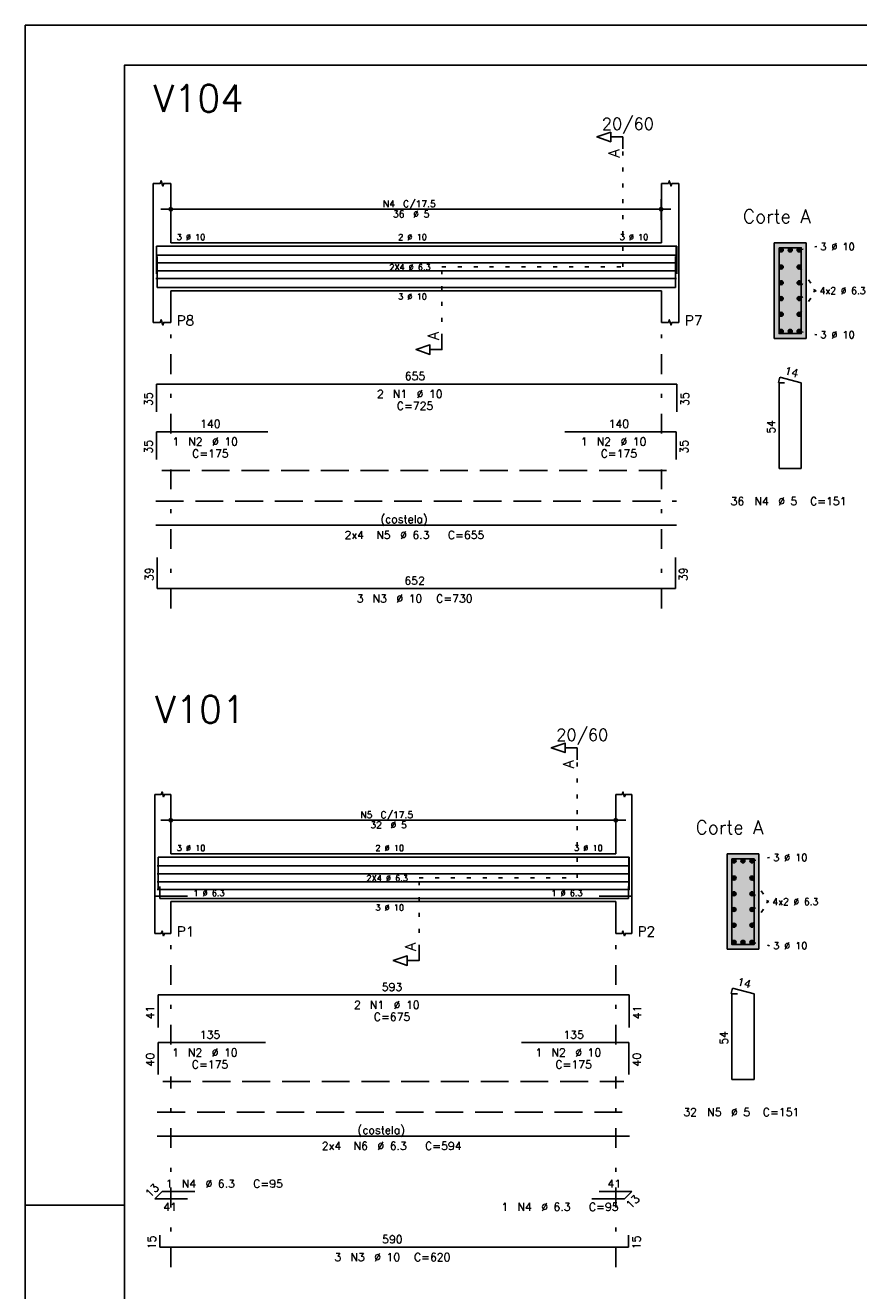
# Model space of a CAD drawing. Extents: x 0 to 84.1, y 0 to 59.4.
# Tile 2 of 6: x 0 to 21, y 27.5 to 59.4. Entities that reach past the tile are written whole.
import ezdxf

# ---------------------------------------------------------------- set-up
doc = ezdxf.new("R2010")
doc.units = 0
doc.header["$MEASUREMENT"] = 0
for name, pattern in [('ESTILO_TQS_0001', [1, 0.7, -0.3]), ('ESTILO_TQS_0002', [0.4, 0.1, -0.3]), ('ESTILO_TQS_0003', [1.5, 0.5, -0.4, 0.1, -0.5])]:
    doc.linetypes.add(name, pattern=pattern)
for name, color, linetype in [('1', 1, 'CONTINUOUS'), ('10', 10, 'CONTINUOUS'), ('2', 2, 'CONTINUOUS'), ('4', 4, 'CONTINUOUS'), ('6', 6, 'CONTINUOUS'), ('7', 7, 'CONTINUOUS')]:
    doc.layers.add(name, color=color, linetype=linetype)
doc.styles.get("Standard").update_dxf_attribs({"font": 'ROMANS.SHX'})

msp = doc.modelspace()

# ---------------------------------------------------------------- linework, layer by layer
at = {"layer": '1', "linetype": 'ESTILO_TQS_0002'}
for p, q in [((15.0345, 53.32), (15.0345, 56.29)), ((19.4755, 53.745), (19.9205, 53.83)), ((10.485, 51.535), (10.485, 53.32)), ((10.485, 53.32), (15.0345, 53.32)), ((19.4755, 53.31448), (19.9055, 52.72)), ((19.4755, 52.91816), (19.9055, 52.72)), ((19.4755, 52.12552), (19.9055, 52.72)), ((19.4755, 52.52184), (19.9055, 52.72)), ((19.4755, 51.695), (19.9205, 51.61)), ((13.8866, 37.94), (13.8866, 40.91)), ((18.2866, 38.365), (18.7316, 38.45)), ((9.9116, 36.155), (9.9116, 37.94)), ((9.9116, 37.94), (13.8866, 37.94)), ((18.2866, 37.93448), (18.7166, 37.34)), ((18.2866, 37.53816), (18.7166, 37.34)), ((18.2866, 36.74552), (18.7166, 37.34)), ((18.2866, 37.14184), (18.7166, 37.34)), ((18.2866, 36.315), (18.7316, 36.23))]:
    msp.add_line(p, q, dxfattribs=at)
at = {"layer": '1', "linetype": 'ESTILO_TQS_0001'}
for p, q in [((3.44, 48.195), (16.23, 48.195)), ((3.4616, 32.815), (15.0616, 32.815))]:
    msp.add_line(p, q, dxfattribs=at)
at = {"layer": '1', "linetype": 'Continuous'}
for centre in [(19.0255, 53.745), (19.2505, 53.745), (19.4755, 53.745), (19.0255, 53.31448), (19.4755, 53.31448), (19.0255, 52.91816), (19.4755, 52.91816), (19.0255, 52.52184), (19.4755, 52.52184), (19.0255, 52.12552), (19.4755, 52.12552), (19.0255, 51.695), (19.2505, 51.695), (19.4755, 51.695), (17.8366, 38.365), (18.0616, 38.365), (18.2866, 38.365), (17.8366, 37.93448), (18.2866, 37.93448), (17.8366, 37.53816), (18.2866, 37.53816), (17.8366, 37.14184), (18.2866, 37.14184), (17.8366, 36.74552), (18.2866, 36.74552), (17.8366, 36.315), (18.0616, 36.315), (18.2866, 36.315)]:
    msp.add_circle(centre, 0.05, dxfattribs=at)
at = {"layer": '1', "color": 9, "linetype": 'Continuous'}
for points in [[(19.0755, 53.745), (19.0005, 53.788301), (18.978515, 53.762101)], [(19.0755, 53.745), (18.978515, 53.762101), (18.978515, 53.727899)], [(19.0755, 53.745), (18.978515, 53.727899), (19.0005, 53.701699)], [(19.0755, 53.745), (19.034182, 53.79424), (19.0005, 53.788301)], [(19.0755, 53.745), (19.0005, 53.701699), (19.034182, 53.69576)], [(19.0755, 53.745), (19.063802, 53.777139), (19.034182, 53.79424)], [(19.0755, 53.745), (19.034182, 53.69576), (19.063802, 53.712861)], [(19.0755, 53.745), (19.063802, 53.712861), (19.0755, 53.745)], [(19.3005, 53.745), (19.2255, 53.788301), (19.203515, 53.762101)], [(19.3005, 53.745), (19.203515, 53.762101), (19.203515, 53.727899)], [(19.3005, 53.745), (19.203515, 53.727899), (19.2255, 53.701699)], [(19.3005, 53.745), (19.259182, 53.79424), (19.2255, 53.788301)], [(19.3005, 53.745), (19.2255, 53.701699), (19.259182, 53.69576)], [(19.3005, 53.745), (19.288802, 53.777139), (19.259182, 53.79424)], [(19.3005, 53.745), (19.259182, 53.69576), (19.288802, 53.712861)], [(19.3005, 53.745), (19.288802, 53.712861), (19.3005, 53.745)], [(19.5255, 53.745), (19.4505, 53.788301), (19.428515, 53.762101)], [(19.5255, 53.745), (19.428515, 53.762101), (19.428515, 53.727899)], [(19.5255, 53.745), (19.428515, 53.727899), (19.4505, 53.701699)], [(19.5255, 53.745), (19.484182, 53.79424), (19.4505, 53.788301)], [(19.5255, 53.745), (19.4505, 53.701699), (19.484182, 53.69576)], [(19.5255, 53.745), (19.513802, 53.777139), (19.484182, 53.79424)], [(19.5255, 53.745), (19.484182, 53.69576), (19.513802, 53.712861)], [(19.5255, 53.745), (19.513802, 53.712861), (19.5255, 53.745)], [(19.0755, 53.31448), (19.0005, 53.357781), (18.978515, 53.331581)], [(19.0755, 53.31448), (18.978515, 53.331581), (18.978515, 53.297379)], [(19.0755, 53.31448), (18.978515, 53.297379), (19.0005, 53.271179)], [(19.0755, 53.31448), (19.034182, 53.36372), (19.0005, 53.357781)], [(19.0755, 53.31448), (19.0005, 53.271179), (19.034182, 53.26524)], [(19.0755, 53.31448), (19.063802, 53.346619), (19.034182, 53.36372)], [(19.0755, 53.31448), (19.034182, 53.26524), (19.063802, 53.282341)], [(19.0755, 53.31448), (19.063802, 53.282341), (19.0755, 53.31448)], [(19.5255, 53.31448), (19.4505, 53.357781), (19.428515, 53.331581)], [(19.5255, 53.31448), (19.428515, 53.331581), (19.428515, 53.297379)], [(19.5255, 53.31448), (19.428515, 53.297379), (19.4505, 53.271179)], [(19.5255, 53.31448), (19.484182, 53.36372), (19.4505, 53.357781)], [(19.5255, 53.31448), (19.4505, 53.271179), (19.484182, 53.26524)], [(19.5255, 53.31448), (19.513802, 53.346619), (19.484182, 53.36372)], [(19.5255, 53.31448), (19.484182, 53.26524), (19.513802, 53.282341)], [(19.5255, 53.31448), (19.513802, 53.282341), (19.5255, 53.31448)], [(19.0755, 52.91816), (19.0005, 52.961461), (18.978515, 52.935261)], [(19.0755, 52.91816), (18.978515, 52.935261), (18.978515, 52.901059)], [(19.0755, 52.91816), (18.978515, 52.901059), (19.0005, 52.874859)], [(19.0755, 52.91816), (19.034182, 52.9674), (19.0005, 52.961461)], [(19.0755, 52.91816), (19.0005, 52.874859), (19.034182, 52.86892)], [(19.0755, 52.91816), (19.063802, 52.950299), (19.034182, 52.9674)], [(19.0755, 52.91816), (19.034182, 52.86892), (19.063802, 52.886021)], [(19.0755, 52.91816), (19.063802, 52.886021), (19.0755, 52.91816)], [(19.5255, 52.91816), (19.4505, 52.961461), (19.428515, 52.935261)], [(19.5255, 52.91816), (19.428515, 52.935261), (19.428515, 52.901059)], [(19.5255, 52.91816), (19.428515, 52.901059), (19.4505, 52.874859)], [(19.5255, 52.91816), (19.484182, 52.9674), (19.4505, 52.961461)], [(19.5255, 52.91816), (19.4505, 52.874859), (19.484182, 52.86892)], [(19.5255, 52.91816), (19.513802, 52.950299), (19.484182, 52.9674)], [(19.5255, 52.91816), (19.484182, 52.86892), (19.513802, 52.886021)], [(19.5255, 52.91816), (19.513802, 52.886021), (19.5255, 52.91816)], [(19.0755, 52.52184), (19.0005, 52.565141), (18.978515, 52.538941)], [(19.0755, 52.52184), (19.034182, 52.57108), (19.0005, 52.565141)], [(19.0755, 52.52184), (19.063802, 52.553979), (19.034182, 52.57108)], [(19.5255, 52.52184), (19.4505, 52.565141), (19.428515, 52.538941)], [(19.5255, 52.52184), (19.484182, 52.57108), (19.4505, 52.565141)], [(19.5255, 52.52184), (19.513802, 52.553979), (19.484182, 52.57108)], [(19.0755, 52.52184), (18.978515, 52.538941), (18.978515, 52.504739)], [(19.0755, 52.52184), (18.978515, 52.504739), (19.0005, 52.478539)], [(19.0755, 52.52184), (19.0005, 52.478539), (19.034182, 52.4726)], [(19.0755, 52.52184), (19.034182, 52.4726), (19.063802, 52.489701)], [(19.0755, 52.52184), (19.063802, 52.489701), (19.0755, 52.52184)], [(19.5255, 52.52184), (19.428515, 52.538941), (19.428515, 52.504739)], [(19.5255, 52.52184), (19.428515, 52.504739), (19.4505, 52.478539)], [(19.5255, 52.52184), (19.4505, 52.478539), (19.484182, 52.4726)], [(19.5255, 52.52184), (19.484182, 52.4726), (19.513802, 52.489701)], [(19.5255, 52.52184), (19.513802, 52.489701), (19.5255, 52.52184)], [(19.0755, 52.12552), (19.0005, 52.168821), (18.978515, 52.142621)], [(19.0755, 52.12552), (18.978515, 52.142621), (18.978515, 52.108419)], [(19.0755, 52.12552), (18.978515, 52.108419), (19.0005, 52.082219)], [(19.0755, 52.12552), (19.034182, 52.17476), (19.0005, 52.168821)], [(19.0755, 52.12552), (19.0005, 52.082219), (19.034182, 52.07628)], [(19.0755, 52.12552), (19.063802, 52.157659), (19.034182, 52.17476)], [(19.0755, 52.12552), (19.034182, 52.07628), (19.063802, 52.093381)], [(19.0755, 52.12552), (19.063802, 52.093381), (19.0755, 52.12552)], [(19.5255, 52.12552), (19.4505, 52.168821), (19.428515, 52.142621)], [(19.5255, 52.12552), (19.428515, 52.142621), (19.428515, 52.108419)], [(19.5255, 52.12552), (19.428515, 52.108419), (19.4505, 52.082219)], [(19.5255, 52.12552), (19.484182, 52.17476), (19.4505, 52.168821)], [(19.5255, 52.12552), (19.4505, 52.082219), (19.484182, 52.07628)], [(19.5255, 52.12552), (19.513802, 52.157659), (19.484182, 52.17476)], [(19.5255, 52.12552), (19.484182, 52.07628), (19.513802, 52.093381)], [(19.5255, 52.12552), (19.513802, 52.093381), (19.5255, 52.12552)], [(19.0755, 51.695), (19.0005, 51.738301), (18.978515, 51.712101)], [(19.0755, 51.695), (18.978515, 51.712101), (18.978515, 51.677899)], [(19.0755, 51.695), (18.978515, 51.677899), (19.0005, 51.651699)], [(19.0755, 51.695), (19.034182, 51.74424), (19.0005, 51.738301)], [(19.0755, 51.695), (19.0005, 51.651699), (19.034182, 51.64576)], [(19.0755, 51.695), (19.063802, 51.727139), (19.034182, 51.74424)], [(19.0755, 51.695), (19.034182, 51.64576), (19.063802, 51.662861)], [(19.0755, 51.695), (19.063802, 51.662861), (19.0755, 51.695)], [(19.3005, 51.695), (19.2255, 51.738301), (19.203515, 51.712101)], [(19.3005, 51.695), (19.203515, 51.712101), (19.203515, 51.677899)], [(19.3005, 51.695), (19.203515, 51.677899), (19.2255, 51.651699)], [(19.3005, 51.695), (19.259182, 51.74424), (19.2255, 51.738301)], [(19.3005, 51.695), (19.2255, 51.651699), (19.259182, 51.64576)], [(19.3005, 51.695), (19.288802, 51.727139), (19.259182, 51.74424)], [(19.3005, 51.695), (19.259182, 51.64576), (19.288802, 51.662861)], [(19.3005, 51.695), (19.288802, 51.662861), (19.3005, 51.695)], [(19.5255, 51.695), (19.4505, 51.738301), (19.428515, 51.712101)], [(19.5255, 51.695), (19.428515, 51.712101), (19.428515, 51.677899)], [(19.5255, 51.695), (19.428515, 51.677899), (19.4505, 51.651699)], [(19.5255, 51.695), (19.484182, 51.74424), (19.4505, 51.738301)], [(19.5255, 51.695), (19.4505, 51.651699), (19.484182, 51.64576)], [(19.5255, 51.695), (19.513802, 51.727139), (19.484182, 51.74424)], [(19.5255, 51.695), (19.484182, 51.64576), (19.513802, 51.662861)], [(19.5255, 51.695), (19.513802, 51.662861), (19.5255, 51.695)], [(17.8866, 38.365), (17.8116, 38.408301), (17.789615, 38.382101)], [(17.8866, 38.365), (17.789615, 38.382101), (17.789615, 38.347899)], [(17.8866, 38.365), (17.789615, 38.347899), (17.8116, 38.321699)], [(17.8866, 38.365), (17.845282, 38.41424), (17.8116, 38.408301)], [(17.8866, 38.365), (17.8116, 38.321699), (17.845282, 38.31576)], [(17.8866, 38.365), (17.874902, 38.397139), (17.845282, 38.41424)], [(17.8866, 38.365), (17.845282, 38.31576), (17.874902, 38.332861)], [(17.8866, 38.365), (17.874902, 38.332861), (17.8866, 38.365)], [(18.1116, 38.365), (18.0366, 38.408301), (18.014615, 38.382101)], [(18.1116, 38.365), (18.014615, 38.382101), (18.014615, 38.347899)], [(18.1116, 38.365), (18.014615, 38.347899), (18.0366, 38.321699)], [(18.1116, 38.365), (18.070282, 38.41424), (18.0366, 38.408301)], [(18.1116, 38.365), (18.0366, 38.321699), (18.070282, 38.31576)], [(18.1116, 38.365), (18.099902, 38.397139), (18.070282, 38.41424)], [(18.1116, 38.365), (18.070282, 38.31576), (18.099902, 38.332861)], [(18.1116, 38.365), (18.099902, 38.332861), (18.1116, 38.365)], [(18.3366, 38.365), (18.2616, 38.408301), (18.239615, 38.382101)], [(18.3366, 38.365), (18.239615, 38.382101), (18.239615, 38.347899)], [(18.3366, 38.365), (18.239615, 38.347899), (18.2616, 38.321699)], [(18.3366, 38.365), (18.295282, 38.41424), (18.2616, 38.408301)], [(18.3366, 38.365), (18.2616, 38.321699), (18.295282, 38.31576)], [(18.3366, 38.365), (18.324902, 38.397139), (18.295282, 38.41424)], [(18.3366, 38.365), (18.295282, 38.31576), (18.324902, 38.332861)], [(18.3366, 38.365), (18.324902, 38.332861), (18.3366, 38.365)], [(17.8866, 37.93448), (17.8116, 37.977781), (17.789615, 37.951581)], [(17.8866, 37.93448), (17.789615, 37.951581), (17.789615, 37.917379)], [(17.8866, 37.93448), (17.789615, 37.917379), (17.8116, 37.891179)], [(17.8866, 37.93448), (17.845282, 37.98372), (17.8116, 37.977781)], [(17.8866, 37.93448), (17.8116, 37.891179), (17.845282, 37.88524)], [(17.8866, 37.93448), (17.874902, 37.966619), (17.845282, 37.98372)], [(17.8866, 37.93448), (17.845282, 37.88524), (17.874902, 37.902341)], [(17.8866, 37.93448), (17.874902, 37.902341), (17.8866, 37.93448)], [(18.3366, 37.93448), (18.2616, 37.977781), (18.239615, 37.951581)], [(18.3366, 37.93448), (18.239615, 37.951581), (18.239615, 37.917379)], [(18.3366, 37.93448), (18.239615, 37.917379), (18.2616, 37.891179)], [(18.3366, 37.93448), (18.295282, 37.98372), (18.2616, 37.977781)], [(18.3366, 37.93448), (18.2616, 37.891179), (18.295282, 37.88524)], [(18.3366, 37.93448), (18.324902, 37.966619), (18.295282, 37.98372)], [(18.3366, 37.93448), (18.295282, 37.88524), (18.324902, 37.902341)], [(18.3366, 37.93448), (18.324902, 37.902341), (18.3366, 37.93448)], [(17.8866, 37.53816), (17.8116, 37.581461), (17.789615, 37.555261)], [(17.8866, 37.53816), (17.789615, 37.555261), (17.789615, 37.521059)], [(17.8866, 37.53816), (17.789615, 37.521059), (17.8116, 37.494859)], [(17.8866, 37.53816), (17.845282, 37.5874), (17.8116, 37.581461)], [(17.8866, 37.53816), (17.8116, 37.494859), (17.845282, 37.48892)], [(17.8866, 37.53816), (17.874902, 37.570299), (17.845282, 37.5874)], [(17.8866, 37.53816), (17.845282, 37.48892), (17.874902, 37.506021)], [(17.8866, 37.53816), (17.874902, 37.506021), (17.8866, 37.53816)], [(18.3366, 37.53816), (18.2616, 37.581461), (18.239615, 37.555261)], [(18.3366, 37.53816), (18.239615, 37.555261), (18.239615, 37.521059)], [(18.3366, 37.53816), (18.239615, 37.521059), (18.2616, 37.494859)], [(18.3366, 37.53816), (18.295282, 37.5874), (18.2616, 37.581461)], [(18.3366, 37.53816), (18.2616, 37.494859), (18.295282, 37.48892)], [(18.3366, 37.53816), (18.324902, 37.570299), (18.295282, 37.5874)], [(18.3366, 37.53816), (18.295282, 37.48892), (18.324902, 37.506021)], [(18.3366, 37.53816), (18.324902, 37.506021), (18.3366, 37.53816)], [(17.8866, 37.14184), (17.8116, 37.185141), (17.789615, 37.158941)], [(17.8866, 37.14184), (17.789615, 37.158941), (17.789615, 37.124739)], [(17.8866, 37.14184), (17.789615, 37.124739), (17.8116, 37.098539)], [(17.8866, 37.14184), (17.845282, 37.19108), (17.8116, 37.185141)], [(17.8866, 37.14184), (17.8116, 37.098539), (17.845282, 37.0926)], [(17.8866, 37.14184), (17.874902, 37.173979), (17.845282, 37.19108)], [(17.8866, 37.14184), (17.845282, 37.0926), (17.874902, 37.109701)], [(17.8866, 37.14184), (17.874902, 37.109701), (17.8866, 37.14184)], [(18.3366, 37.14184), (18.2616, 37.185141), (18.239615, 37.158941)], [(18.3366, 37.14184), (18.239615, 37.158941), (18.239615, 37.124739)], [(18.3366, 37.14184), (18.239615, 37.124739), (18.2616, 37.098539)], [(18.3366, 37.14184), (18.295282, 37.19108), (18.2616, 37.185141)], [(18.3366, 37.14184), (18.2616, 37.098539), (18.295282, 37.0926)], [(18.3366, 37.14184), (18.324902, 37.173979), (18.295282, 37.19108)], [(18.3366, 37.14184), (18.295282, 37.0926), (18.324902, 37.109701)], [(18.3366, 37.14184), (18.324902, 37.109701), (18.3366, 37.14184)], [(17.8866, 36.74552), (17.8116, 36.788821), (17.789615, 36.762621)], [(17.8866, 36.74552), (17.789615, 36.762621), (17.789615, 36.728419)], [(17.8866, 36.74552), (17.789615, 36.728419), (17.8116, 36.702219)], [(17.8866, 36.74552), (17.845282, 36.79476), (17.8116, 36.788821)], [(17.8866, 36.74552), (17.8116, 36.702219), (17.845282, 36.69628)], [(17.8866, 36.74552), (17.874902, 36.777659), (17.845282, 36.79476)], [(17.8866, 36.74552), (17.845282, 36.69628), (17.874902, 36.713381)], [(17.8866, 36.74552), (17.874902, 36.713381), (17.8866, 36.74552)], [(18.3366, 36.74552), (18.2616, 36.788821), (18.239615, 36.762621)], [(18.3366, 36.74552), (18.239615, 36.762621), (18.239615, 36.728419)], [(18.3366, 36.74552), (18.239615, 36.728419), (18.2616, 36.702219)], [(18.3366, 36.74552), (18.295282, 36.79476), (18.2616, 36.788821)], [(18.3366, 36.74552), (18.2616, 36.702219), (18.295282, 36.69628)], [(18.3366, 36.74552), (18.324902, 36.777659), (18.295282, 36.79476)], [(18.3366, 36.74552), (18.295282, 36.69628), (18.324902, 36.713381)], [(18.3366, 36.74552), (18.324902, 36.713381), (18.3366, 36.74552)], [(17.8866, 36.315), (17.8116, 36.358301), (17.789615, 36.332101)], [(17.8866, 36.315), (17.789615, 36.332101), (17.789615, 36.297899)], [(17.8866, 36.315), (17.789615, 36.297899), (17.8116, 36.271699)], [(17.8866, 36.315), (17.845282, 36.36424), (17.8116, 36.358301)], [(17.8866, 36.315), (17.8116, 36.271699), (17.845282, 36.26576)], [(17.8866, 36.315), (17.874902, 36.347139), (17.845282, 36.36424)], [(17.8866, 36.315), (17.845282, 36.26576), (17.874902, 36.282861)], [(17.8866, 36.315), (17.874902, 36.282861), (17.8866, 36.315)], [(18.1116, 36.315), (18.0366, 36.358301), (18.014615, 36.332101)], [(18.1116, 36.315), (18.014615, 36.332101), (18.014615, 36.297899)], [(18.1116, 36.315), (18.014615, 36.297899), (18.0366, 36.271699)], [(18.1116, 36.315), (18.070282, 36.36424), (18.0366, 36.358301)], [(18.1116, 36.315), (18.0366, 36.271699), (18.070282, 36.26576)], [(18.1116, 36.315), (18.099902, 36.347139), (18.070282, 36.36424)], [(18.1116, 36.315), (18.070282, 36.26576), (18.099902, 36.282861)], [(18.1116, 36.315), (18.099902, 36.282861), (18.1116, 36.315)], [(18.3366, 36.315), (18.2616, 36.358301), (18.239615, 36.332101)], [(18.3366, 36.315), (18.239615, 36.332101), (18.239615, 36.297899)], [(18.3366, 36.315), (18.239615, 36.297899), (18.2616, 36.271699)], [(18.3366, 36.315), (18.295282, 36.36424), (18.2616, 36.358301)], [(18.3366, 36.315), (18.2616, 36.271699), (18.295282, 36.26576)], [(18.3366, 36.315), (18.324902, 36.347139), (18.295282, 36.36424)], [(18.3366, 36.315), (18.295282, 36.26576), (18.324902, 36.282861)], [(18.3366, 36.315), (18.324902, 36.282861), (18.3366, 36.315)]]:
    msp.add_solid(points, dxfattribs=at)
at = {"layer": '10', "color": 9, "linetype": 'Continuous'}
for points in [[(19.6505, 51.52), (19.6505, 53.92), (18.8505, 53.92)], [(19.6505, 51.52), (18.8505, 53.92), (18.8505, 51.52)], [(19.6505, 51.52), (18.8505, 51.52), (19.6505, 51.52)], [(18.4616, 36.14), (18.4616, 38.54), (17.6616, 38.54)], [(18.4616, 36.14), (17.6616, 38.54), (17.6616, 36.14)], [(18.4616, 36.14), (17.6616, 36.14), (18.4616, 36.14)]]:
    msp.add_solid(points, dxfattribs=at)
at = {"layer": '2', "linetype": 'Continuous'}
for p, q in [((84.100006, 59.400002), (0, 59.400002)), ((0, 59.400002), (0, 0)), ((3.2195, 53.92), (3.2195, 55.42)), ((3.6605, 53.92), (3.6605, 55.42)), ((16.0095, 53.92), (16.0095, 55.42)), ((16.4505, 53.92), (16.4505, 55.42)), ((3.6605, 54.5), (3.6605, 55.02)), ((16.0005, 54.5), (16.0005, 55.02)), ((3.4105, 54.77), (16.2505, 54.77)), ((3.6605, 54.25), (3.6605, 54.25)), ((16.0005, 54.25), (16.0005, 54.25)), ((3.2195, 53.92), (3.2195, 52.72)), ((3.6605, 53.92), (16.0095, 53.92)), ((16.4505, 53.92), (16.4505, 52.72)), ((19.6505, 53.92), (18.8505, 53.92)), ((18.8505, 53.92), (18.8505, 51.52)), ((19.6505, 51.52), (19.6505, 53.92)), ((3.2195, 52.72), (3.2195, 51.92)), ((3.6605, 52.72), (16.0095, 52.72)), ((3.6605, 52.72), (3.6605, 51.92)), ((16.0095, 52.72), (16.0095, 51.92)), ((16.4505, 52.72), (16.4505, 51.92)), ((18.8505, 51.52), (19.6505, 51.52)), ((3.2616, 38.54), (3.2616, 40.04)), ((3.6616, 38.54), (3.6616, 40.04)), ((14.8616, 38.54), (14.8616, 40.04)), ((15.2616, 38.54), (15.2616, 40.04)), ((3.6616, 39.12), (3.6616, 39.64)), ((14.8616, 39.12), (14.8616, 39.64)), ((3.4116, 39.39), (15.1116, 39.39)), ((3.6616, 38.87), (3.6616, 38.87)), ((14.8616, 38.87), (14.8616, 38.87)), ((3.2616, 38.54), (3.2616, 37.34)), ((3.6616, 38.54), (14.8616, 38.54)), ((15.2616, 38.54), (15.2616, 37.34)), ((18.4616, 38.54), (17.6616, 38.54)), ((17.6616, 38.54), (17.6616, 36.14)), ((18.4616, 36.14), (18.4616, 38.54)), ((3.2616, 37.34), (3.2616, 36.54)), ((3.6616, 37.34), (14.8616, 37.34)), ((3.6616, 37.34), (3.6616, 36.54)), ((14.8616, 37.34), (14.8616, 36.54)), ((15.2616, 37.34), (15.2616, 36.54)), ((17.6616, 36.14), (18.4616, 36.14)), ((0, 29.700001), (0.5, 29.700001)), ((0.5, 29.700001), (1.5, 29.700001)), ((1.5, 29.700001), (2.5, 29.700001))]:
    msp.add_line(p, q, dxfattribs=at)
at = {"layer": '2', "linetype": 'ESTILO_TQS_0003'}
for p, q in [((3.6605, 49.122), (3.6605, 51.62)), ((16.0095, 49.122), (16.0095, 51.62)), ((3.6605, 44.72), (3.6605, 48.318)), ((16.0095, 44.72), (16.0095, 48.318)), ((3.6616, 33.742), (3.6616, 36.24)), ((14.8616, 33.742), (14.8616, 36.24)), ((3.6616, 28.14), (3.6616, 32.938)), ((14.8616, 28.14), (14.8616, 32.938))]:
    msp.add_line(p, q, dxfattribs=at)
at = {"layer": '2', "linetype": 'Continuous'}
for points in [[(83.100006, 1), (2.5, 1), (2.5, 58.400002), (83.100006, 58.400002), (83.100006, 1)], [(15.0345, 56.29), (15.0345, 56.59), (14.7345, 56.59), (14.7345, 56.47), (14.3845, 56.59), (14.7345, 56.71), (14.7345, 56.59)], [(3.2195, 55.42), (3.3959, 55.42), (3.41795, 55.48615), (3.46205, 55.35385), (3.4841, 55.42), (3.6605, 55.42)], [(16.0095, 55.42), (16.1859, 55.42), (16.20795, 55.48615), (16.25205, 55.35385), (16.2741, 55.42), (16.4505, 55.42)], [(3.2195, 51.92), (3.3959, 51.92), (3.41795, 51.98615), (3.46205, 51.85385), (3.4841, 51.92), (3.6605, 51.92)], [(16.0095, 51.92), (16.1859, 51.92), (16.20795, 51.98615), (16.25205, 51.85385), (16.2741, 51.92), (16.4505, 51.92)], [(10.485, 51.535), (10.485, 51.235), (10.185, 51.235), (10.185, 51.115), (9.835, 51.235), (10.185, 51.355), (10.185, 51.235)], [(13.8866, 40.91), (13.8866, 41.21), (13.5866, 41.21), (13.5866, 41.09), (13.2366, 41.21), (13.5866, 41.33), (13.5866, 41.21)], [(3.2616, 40.04), (3.4216, 40.04), (3.4416, 40.1), (3.4816, 39.98), (3.5016, 40.04), (3.6616, 40.04)], [(14.8616, 40.04), (15.0216, 40.04), (15.0416, 40.1), (15.0816, 39.98), (15.1016, 40.04), (15.2616, 40.04)], [(3.2616, 36.54), (3.4216, 36.54), (3.4416, 36.6), (3.4816, 36.48), (3.5016, 36.54), (3.6616, 36.54)], [(14.8616, 36.54), (15.0216, 36.54), (15.0416, 36.6), (15.0816, 36.48), (15.1016, 36.54), (15.2616, 36.54)], [(9.9116, 36.155), (9.9116, 35.855), (9.6116, 35.855), (9.6116, 35.735), (9.2616, 35.855), (9.6116, 35.975), (9.6116, 35.855)]]:
    msp.add_lwpolyline(points, dxfattribs=at)
for centre, radius in [((3.6605, 54.77), 0.041625), ((3.6605, 54.77), 0.02075), ((16.0005, 54.77), 0.041625), ((16.0005, 54.77), 0.02075), ((3.6616, 39.39), 0.041625), ((3.6616, 39.39), 0.02075), ((14.8616, 39.39), 0.041625), ((14.8616, 39.39), 0.02075)]:
    msp.add_circle(centre, radius, dxfattribs=at)
at = {"layer": '4', "linetype": 'Continuous'}
for p, q in [((3.3, 53.14), (3.3, 53.84)), ((3.3, 53.84), (16.4, 53.84)), ((3.3, 53.14), (3.3, 53.84)), ((3.3, 53.84), (6.1, 53.84)), ((13.5805, 53.84), (16.3805, 53.84)), ((16.3805, 53.84), (16.3805, 53.14)), ((16.4, 53.84), (16.4, 53.14)), ((3.2825, 53.61724), (16.3879, 53.61724)), ((3.32, 53.58), (3.32, 52.8)), ((16.36, 52.8), (16.36, 53.58)), ((3.2825, 53.41908), (16.3879, 53.41908)), ((3.2825, 53.22092), (16.3879, 53.22092)), ((3.2825, 53.02276), (16.3879, 53.02276)), ((3.32, 52.8), (16.36, 52.8)), ((3.3216, 38.23724), (15.202, 38.23724)), ((3.3416, 37.64), (3.3416, 38.46)), ((3.3416, 38.46), (15.2016, 38.46)), ((3.3416, 37.66), (3.3416, 38.46)), ((3.3416, 38.46), (6.0416, 38.46)), ((12.4916, 38.46), (15.1916, 38.46)), ((15.1916, 38.46), (15.1916, 37.66)), ((15.2016, 38.46), (15.2016, 37.64)), ((3.3216, 38.03908), (15.202, 38.03908)), ((3.3216, 37.84092), (15.202, 37.84092)), ((3.3216, 37.64276), (15.202, 37.64276)), ((3.3816, 37.72), (3.3816, 37.42)), ((15.1816, 37.42), (15.1816, 37.72)), ((4.0816, 37.48), (3.2616, 37.48)), ((3.3816, 37.42), (15.1816, 37.42)), ((14.4416, 37.48), (15.2616, 37.48))]:
    msp.add_line(p, q, dxfattribs=at)
for points in [[(18.9705, 53.8), (18.9705, 51.64), (19.5305, 51.64), (19.5305, 53.8), (18.9705, 53.8)], [(17.7816, 38.42), (17.7816, 36.26), (18.3416, 36.26), (18.3416, 38.42), (17.7816, 38.42)]]:
    msp.add_lwpolyline(points, dxfattribs=at)
at = {"layer": '6', "linetype": 'Continuous'}
for p, q in [((3.3, 49.67), (3.3, 50.37)), ((3.3, 50.37), (16.4, 50.37)), ((16.4, 50.37), (16.4, 49.67)), ((18.988282, 50.54), (18.953282, 50.404446)), ((19.1105, 50.4), (18.9705, 50.4)), ((18.9705, 50.4), (18.9705, 48.24)), ((19.5305, 50.4), (18.988282, 50.54)), ((19.5305, 48.24), (19.5305, 50.4)), ((3.3, 48.47), (3.3, 49.17)), ((3.3, 49.17), (6.1, 49.17)), ((13.5805, 49.17), (16.3805, 49.17)), ((16.3805, 49.17), (16.3805, 48.47)), ((18.9705, 48.24), (19.5305, 48.24)), ((3.2825, 46.82), (16.3879, 46.82)), ((3.32, 46), (3.32, 45.22)), ((16.36, 45.22), (16.36, 46)), ((3.32, 45.22), (16.36, 45.22)), ((17.799382, 35.16), (17.764382, 35.024446)), ((18.3416, 35.02), (17.799382, 35.16)), ((3.3416, 34.17), (3.3416, 34.99)), ((3.3416, 34.99), (15.2016, 34.99)), ((15.2016, 34.99), (15.2016, 34.17)), ((17.9216, 35.02), (17.7816, 35.02)), ((17.7816, 35.02), (17.7816, 32.86)), ((18.3416, 32.86), (18.3416, 35.02)), ((3.3416, 32.99), (3.3416, 33.79)), ((3.3416, 33.79), (6.0416, 33.79)), ((12.4916, 33.79), (15.1916, 33.79)), ((15.1916, 33.79), (15.1916, 32.99)), ((17.7816, 32.86), (18.3416, 32.86)), ((3.3216, 31.44), (15.202, 31.44)), ((3.2616, 29.856152), (3.445448, 30.04)), ((3.445448, 30.04), (4.265448, 30.04)), ((14.4416, 30.04), (15.2616, 30.04)), ((15.2616, 30.04), (15.077752, 29.856152)), ((4.0816, 29.856152), (3.2616, 29.856152)), ((15.077752, 29.856152), (14.257752, 29.856152)), ((3.3816, 28.94), (3.3816, 28.64)), ((15.1816, 28.64), (15.1816, 28.94)), ((3.3816, 28.64), (15.1816, 28.64))]:
    msp.add_line(p, q, dxfattribs=at)
at = {"layer": '6', "linetype": 'ESTILO_TQS_0001'}
for p, q in [((3.2825, 47.42), (16.3879, 47.42)), ((3.3216, 32.04), (15.202, 32.04))]:
    msp.add_line(p, q, dxfattribs=at)

# ---------------------------------------------------------------- texts
at = {"layer": '2', "linetype": 'Continuous'}
for s, height, p in [('20/60', 0.3, (14.5095, 56.77)), ('N4', 0.17, (8.9975, 54.821)), ('C/17.5', 0.17, (9.5075, 54.821)), ('36', 0.17, (9.2525, 54.566)), ('%%c 5', 0.17, (9.7625, 54.566)), ('Corte A', 0.34, (18.0605, 54.42)), ('3 %%c 10', 0.15, (3.8105, 53.995)), ('2 %%c 10', 0.15, (9.385, 53.995)), ('3 %%c 10', 0.15, (14.9595, 53.995)), ('3 %%c 10', 0.18, (20.0105, 53.74)), ('2X4 %%c 6.3', 0.15, (9.1602, 53.23592)), ('3 %%c 10', 0.15, (9.385, 52.495)), ('4x2 %%c 6.3', 0.17, (19.9905, 52.635)), ('P8', 0.25, (3.8105, 51.845)), ('P7', 0.25, (16.6005, 51.845)), ('3 %%c 10', 0.18, (20.0105, 51.52)), ('655', 0.2, (9.55, 50.47)), ('2', 0.2, (8.85, 50.02)), ('N1', 0.2, (9.25, 50.02)), ('%%c 10', 0.2, (9.85, 50.02)), ('C=725', 0.2, (9.35, 49.72)), ('140', 0.2, (4.4, 49.27)), ('140', 0.2, (14.6805, 49.27)), ('1', 0.2, (3.7, 48.82)), ('N2', 0.2, (4.1, 48.82)), ('%%c 10', 0.2, (4.7, 48.82)), ('1', 0.2, (13.9805, 48.82)), ('N2', 0.2, (14.3805, 48.82)), ('%%c 10', 0.2, (14.9805, 48.82)), ('C=175', 0.2, (4.2, 48.52)), ('C=175', 0.2, (14.4805, 48.52)), ('36', 0.2, (17.7505, 47.32)), ('N4', 0.2, (18.3505, 47.32)), ('%%c 5', 0.2, (18.9505, 47.32)), ('C=151', 0.2, (19.7505, 47.32)), ('(costela)', 0.2, (8.9352, 46.87)), ('2x4', 0.2, (8.0352, 46.47)), ('N5', 0.2, (8.8352, 46.47)), ('%%c 6.3', 0.2, (9.4352, 46.47)), ('C=655', 0.2, (10.6352, 46.47)), ('652', 0.2, (9.54, 45.32)), ('3', 0.2, (8.34, 44.87)), ('N3', 0.2, (8.74, 44.87)), ('%%c 10', 0.2, (9.34, 44.87)), ('C=730', 0.2, (10.34, 44.87)), ('20/60', 0.3, (13.3616, 41.39)), ('N5', 0.17, (8.4286, 39.441)), ('C/17.5', 0.17, (8.9386, 39.441)), ('32', 0.17, (8.6836, 39.186)), ('%%c 5', 0.17, (9.1936, 39.186)), ('Corte A', 0.34, (16.8716, 39.04)), ('3 %%c 10', 0.15, (3.8116, 38.615)), ('2 %%c 10', 0.15, (8.8116, 38.615)), ('3 %%c 10', 0.15, (13.8116, 38.615)), ('3 %%c 10', 0.18, (18.8216, 38.36)), ('2X4 %%c 6.3', 0.15, (8.5868, 37.85592)), ('1 %%c 6.3', 0.15, (4.2316, 37.48)), ('1 %%c 6.3', 0.15, (13.2416, 37.48)), ('3 %%c 10', 0.15, (8.8116, 37.115)), ('4x2 %%c 6.3', 0.17, (18.8016, 37.255)), ('P1', 0.25, (3.8116, 36.465)), ('P2', 0.25, (15.4116, 36.465)), ('3 %%c 10', 0.18, (18.8216, 36.14)), ('593', 0.2, (8.9716, 35.09)), ('2', 0.2, (8.2716, 34.64)), ('N1', 0.2, (8.6716, 34.64)), ('%%c 10', 0.2, (9.2716, 34.64)), ('C=675', 0.2, (8.7716, 34.34)), ('135', 0.2, (4.3916, 33.89)), ('135', 0.2, (13.5416, 33.89)), ('1', 0.2, (3.6916, 33.44)), ('N2', 0.2, (4.0916, 33.44)), ('%%c 10', 0.2, (4.6916, 33.44)), ('1', 0.2, (12.8416, 33.44)), ('N2', 0.2, (13.2416, 33.44)), ('%%c 10', 0.2, (13.8416, 33.44)), ('C=175', 0.2, (4.1916, 33.14)), ('C=175', 0.2, (13.3416, 33.14)), ('32', 0.2, (16.5616, 31.94)), ('N5', 0.2, (17.1616, 31.94)), ('%%c 5', 0.2, (17.7616, 31.94)), ('C=151', 0.2, (18.5616, 31.94)), ('(costela)', 0.2, (8.3618, 31.49)), ('2x4', 0.2, (7.4618, 31.09)), ('N6', 0.2, (8.2618, 31.09)), ('%%c 6.3', 0.2, (8.8618, 31.09)), ('C=594', 0.2, (10.0618, 31.09)), ('1', 0.2, (3.537372, 30.14)), ('N4', 0.2, (3.937372, 30.14)), ('%%c 6.3', 0.2, (4.537372, 30.14)), ('C=95', 0.2, (5.737372, 30.14)), ('41', 0.2, (14.6516, 30.14)), ('41', 0.2, (3.4716, 29.556152)), ('1', 0.2, (11.985828, 29.556152)), ('N4', 0.2, (12.385828, 29.556152)), ('%%c 6.3', 0.2, (12.985828, 29.556152)), ('C=95', 0.2, (14.185828, 29.556152)), ('590', 0.2, (8.9816, 28.74)), ('3', 0.2, (7.7816, 28.29)), ('N3', 0.2, (8.1816, 28.29)), ('%%c 10', 0.2, (8.7816, 28.29)), ('C=620', 0.2, (9.7816, 28.29))]:
    msp.add_text(s, height=height, dxfattribs=at).set_placement(p)
for s, height, rotation, p in [('A', 0.272, 90, (14.9529, 56.0724)), ('A', 0.272, 90, (10.4034, 51.4806)), ('14', 0.2, 345.522488, (19.090742, 50.616825)), ('35', 0.2, 90, (3.2, 49.82)), ('35', 0.2, 90, (16.7, 49.82)), ('54', 0.2, 90, (18.8705, 49.12)), ('35', 0.2, 90, (3.2, 48.62)), ('35', 0.2, 90, (16.6805, 48.62)), ('39', 0.2, 90, (3.22, 45.41)), ('39', 0.2, 90, (16.66, 45.41)), ('A', 0.272, 90, (13.805, 40.6924)), ('A', 0.272, 90, (9.83, 36.1006)), ('14', 0.2, 345.522488, (17.901842, 35.236825)), ('41', 0.2, 90, (3.2416, 34.38)), ('41', 0.2, 90, (15.5016, 34.38)), ('54', 0.2, 90, (17.6816, 33.74)), ('40', 0.2, 90, (3.2416, 33.19)), ('40', 0.2, 90, (15.4916, 33.19)), ('13', 0.2, 45, (3.141392, 29.877365)), ('13', 0.2, 45, (15.240387, 29.594523)), ('15', 0.2, 90, (3.2816, 28.59)), ('15', 0.2, 90, (15.4816, 28.59))]:
    msp.add_text(s, height=height, rotation=rotation, dxfattribs=at).set_placement(p)
at = {"layer": '7', "linetype": 'Continuous'}
for s, p in [('V104', (3.2195, 57.22)), ('V101', (3.2616, 41.84))]:
    msp.add_text(s, height=0.68, dxfattribs=at).set_placement(p)

doc.saveas('drawing.dxf')
